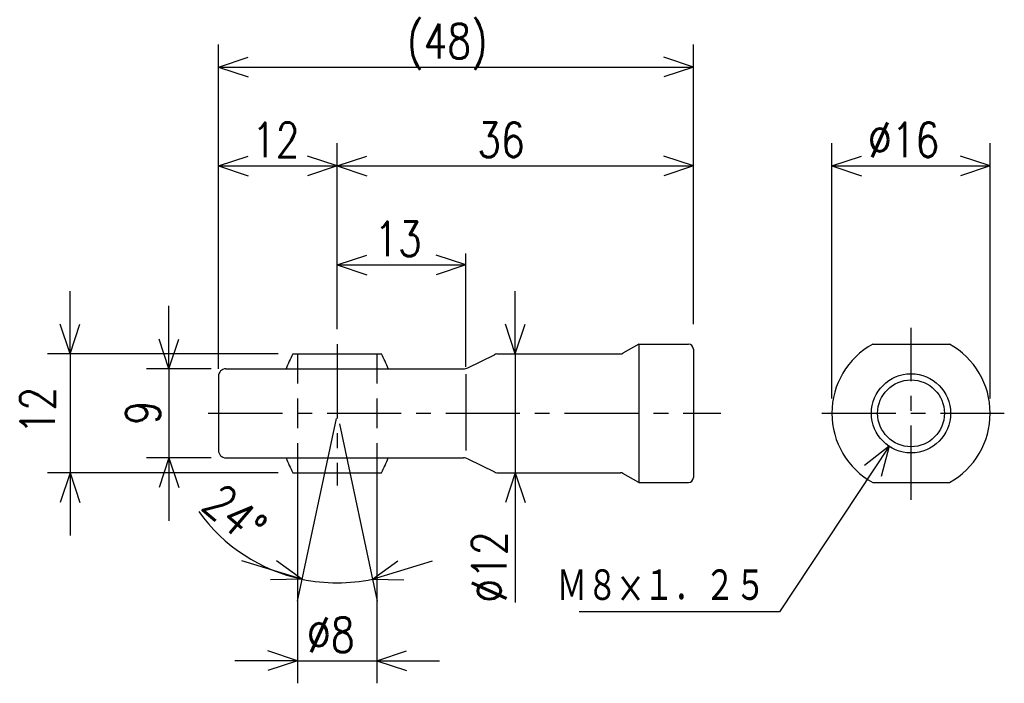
# Model space of a CAD drawing. Extents: x -146.9 to -47.4, y 109.2 to 176.3.
import ezdxf

# ---------------------------------------------------------------- set-up
doc = ezdxf.new("R2010")
doc.units = 0
doc.linetypes.add('CENTER', pattern=[12, 7.5, -1.5, 1.5, -1.5])
doc.linetypes.add('DASHED', pattern=[4.5, 3, -1.5])
doc.layers.get('0').update_dxf_attribs({"linetype": 'CONTINUOUS'})
doc.styles.get("Standard").update_dxf_attribs({"font": 'txt', "bigfont": 'BIGFONT'})

msp = doc.modelspace()

# ---------------------------------------------------------------- linework, layer by layer
at = {"color": 7, "linetype": 'CONTINUOUS'}
for p, q in [((-126.832, 141.008), (-126.832, 173.794)), ((-78.832, 146.008), (-78.832, 173.794)), ((-126.832, 171.508), (-123.832, 172.508)), ((-78.832, 171.508), (-81.832, 172.508)), ((-126.832, 171.508), (-78.832, 171.508)), ((-126.832, 171.508), (-123.832, 170.508)), ((-78.832, 171.508), (-81.832, 170.508)), ((-126.832, 141.008), (-126.832, 163.794)), ((-114.832, 144.998), (-114.832, 163.794)), ((-114.832, 144.998), (-114.832, 163.794)), ((-78.832, 145.508), (-78.832, 163.794)), ((-64.832, 138.008), (-64.832, 163.794)), ((-48.832, 138.008), (-48.832, 163.794)), ((-126.832, 161.508), (-123.832, 162.508)), ((-114.832, 161.508), (-117.832, 162.508)), ((-114.832, 161.508), (-111.832, 162.508)), ((-78.832, 161.508), (-81.832, 162.508)), ((-64.832, 161.508), (-61.832, 162.508)), ((-48.832, 161.508), (-51.832, 162.508)), ((-126.832, 161.508), (-114.832, 161.508)), ((-126.832, 161.508), (-123.832, 160.508)), ((-114.832, 161.508), (-117.832, 160.508)), ((-114.832, 161.508), (-78.832, 161.508)), ((-114.832, 161.508), (-111.832, 160.508)), ((-78.832, 161.508), (-81.832, 160.508)), ((-64.832, 161.508), (-48.832, 161.508)), ((-64.832, 161.508), (-61.832, 160.508)), ((-48.832, 161.508), (-51.832, 160.508)), ((-114.832, 144.998), (-114.832, 152.651)), ((-114.832, 151.508), (-111.832, 152.508)), ((-101.832, 151.508), (-104.832, 152.508)), ((-101.832, 141.22), (-101.832, 152.651)), ((-114.832, 151.508), (-101.832, 151.508)), ((-114.832, 151.508), (-111.832, 150.508)), ((-101.832, 151.508), (-104.832, 150.508)), ((-141.832, 142.508), (-141.832, 148.858)), ((-96.832, 142.508), (-96.832, 148.858)), ((-131.832, 141.008), (-131.832, 147.358)), ((-141.832, 142.508), (-142.832, 145.508)), ((-141.832, 142.508), (-140.832, 145.508)), ((-96.832, 142.508), (-97.832, 145.508)), ((-96.832, 142.508), (-95.832, 145.508)), ((-131.832, 141.008), (-132.832, 144.008)), ((-131.832, 141.008), (-130.832, 144.008)), ((-84.332, 143.508), (-85.948, 142.575)), ((-84.332, 143.508), (-84.332, 129.508)), ((-84.332, 143.508), (-79.332, 143.508)), ((-60.705, 143.508), (-52.959, 143.508)), ((-120.804, 142.508), (-144.118, 142.508)), ((-141.832, 142.508), (-141.832, 130.508)), ((-101.626, 141.109), (-98.92, 142.421)), ((-98.708, 142.508), (-86.198, 142.508)), ((-96.832, 142.508), (-96.832, 130.508)), ((-78.832, 143.008), (-78.832, 130.008)), ((-127.582, 141.008), (-134.118, 141.008)), ((-131.832, 141.008), (-131.832, 132.008)), ((-101.832, 140.461), (-101.832, 132.755)), ((-126.832, 140.258), (-126.832, 132.758)), ((-114.945, 135.979), (-118.869, 117.515)), ((-114.608, 135.454), (-110.795, 117.515)), ((-59.04, 133.173), (-70.112, 116.443)), ((-59.04, 133.173), (-61.529, 131.223)), ((-59.04, 133.173), (-59.861, 130.119)), ((-127.582, 132.008), (-134.118, 132.008)), ((-131.832, 132.008), (-132.832, 129.008)), ((-131.832, 132.008), (-130.832, 129.008)), ((-131.832, 132.008), (-131.832, 125.658)), ((-101.626, 131.908), (-98.92, 130.596)), ((-120.804, 130.508), (-144.118, 130.508)), ((-141.832, 130.508), (-142.832, 127.508)), ((-141.832, 130.508), (-140.832, 127.508)), ((-141.832, 130.508), (-141.832, 124.158)), ((-118.832, 130.508), (-118.832, 109.222)), ((-110.832, 130.508), (-110.832, 109.222)), ((-98.708, 130.508), (-86.198, 130.508)), ((-96.832, 130.508), (-97.832, 127.508)), ((-96.832, 130.508), (-96.832, 117.38)), ((-96.832, 130.508), (-95.832, 127.508)), ((-96.832, 130.508), (-96.832, 124.158)), ((-84.332, 129.508), (-85.948, 130.441)), ((-84.332, 129.508), (-79.332, 129.508)), ((-60.705, 129.508), (-52.959, 129.508)), ((-118.394, 119.751), (-124.466, 121.61)), ((-118.394, 119.751), (-120.97, 121.586)), ((-111.27, 119.751), (-105.199, 121.61)), ((-111.27, 119.751), (-108.695, 121.586)), ((-118.394, 119.751), (-121.555, 119.673)), ((-111.27, 119.751), (-108.109, 119.673)), ((-70.112, 116.443), (-90.368, 116.443)), ((-118.832, 111.508), (-121.832, 112.508)), ((-110.832, 111.508), (-107.832, 112.508)), ((-118.832, 111.508), (-125.182, 111.508)), ((-118.832, 111.508), (-121.832, 110.508)), ((-118.832, 111.508), (-110.832, 111.508)), ((-110.832, 111.508), (-107.832, 110.508)), ((-110.832, 111.508), (-104.482, 111.508))]:
    msp.add_line(p, q, dxfattribs=at)
at = {"color": 7, "linetype": 'CENTER'}
for p, q in [((-56.832, 127.771), (-56.832, 145.136)), ((-114.832, 143.498), (-114.832, 129.225)), ((-127.858, 136.508), (-76.039, 136.508)), ((-65.856, 136.508), (-47.404, 136.508))]:
    msp.add_line(p, q, dxfattribs=at)
at = {"color": 7, "linetype": 'BYBLOCK'}
for p, q in [((-119.304, 142.508), (-110.36, 142.508)), ((-126.082, 141.008), (-102.062, 141.008)), ((-126.082, 132.008), (-102.062, 132.008)), ((-119.304, 130.508), (-110.36, 130.508))]:
    msp.add_line(p, q, dxfattribs=at)
at = {"color": 7, "linetype": 'DASHED'}
for p, q in [((-118.832, 142.508), (-118.832, 130.508)), ((-110.832, 142.508), (-110.832, 130.508))]:
    msp.add_line(p, q, dxfattribs=at)
at = {"color": 7, "linetype": 'CONTINUOUS'}
for radius in [4, 3.375]:
    msp.add_circle((-56.832, 136.508), radius, dxfattribs=at)
for centre, radius, start, end in [((-79.332, 143.008), 0.5, 0, 90), ((-56.832, 136.508), 8, 118.95502, 241.04498), ((-56.832, 136.508), 8, 298.95502, 61.04498), ((-98.708, 142.208), 0.3, 90, 135.00103), ((-86.198, 143.008), 0.5, 270, 299.99993), ((-126.082, 140.258), 0.75, 90, 180), ((-102.062, 142.008), 1, 270, 295.86926), ((-126.082, 132.758), 0.75, 180, 270), ((-102.062, 131.008), 1, 64.13047, 90), ((-98.708, 130.808), 0.3, 224.99897, 270), ((-86.198, 130.008), 0.5, 60.00007, 90), ((-79.332, 130.008), 0.5, 270, 0), ((-114.832, 136.508), 17.132, 215.32532, 258), ((-114.832, 136.508), 17.132, 258, 282)]:
    msp.add_arc(centre, radius, start, end, dxfattribs=at)
at = {"linetype": 'CONTINUOUS'}
for centre, start, end in [((-108.287, 136.508), 151.42721, 158.97924), ((-121.377, 136.508), 21.02076, 28.57279), ((-108.287, 136.508), 201.02076, 208.57279), ((-121.377, 136.508), 331.42721, 338.97924)]:
    msp.add_arc(centre, 12.545, start, end, dxfattribs=at)

# ---------------------------------------------------------------- texts
at = {"color": 7, "linetype": 'CONTINUOUS', "width": 0.8}
for s, p in [('(48)', (-107.775, 172.383)), ('12', (-123.44, 162.383)), ('36', (-100.67, 162.383)), ('%%C16', (-61.175, 162.383)), ('13', (-111.075, 152.383)), ('Ｍ８×１．２５', (-92.654, 117.318)), ('%%C8', (-117.872, 112.383))]:
    msp.add_text(s, height=3.5, dxfattribs=at).set_placement(p)
for s, rotation, p in [('12', 90, (-143.357, 134.391)), ('9', 90, (-132.707, 135.365)), ('24%%D', 319.6, (-128.687, 126.953)), ('%%C12', 90, (-97.707, 117.38))]:
    msp.add_text(s, height=3.5, rotation=rotation, dxfattribs=at).set_placement(p)

doc.saveas('drawing.dxf')
